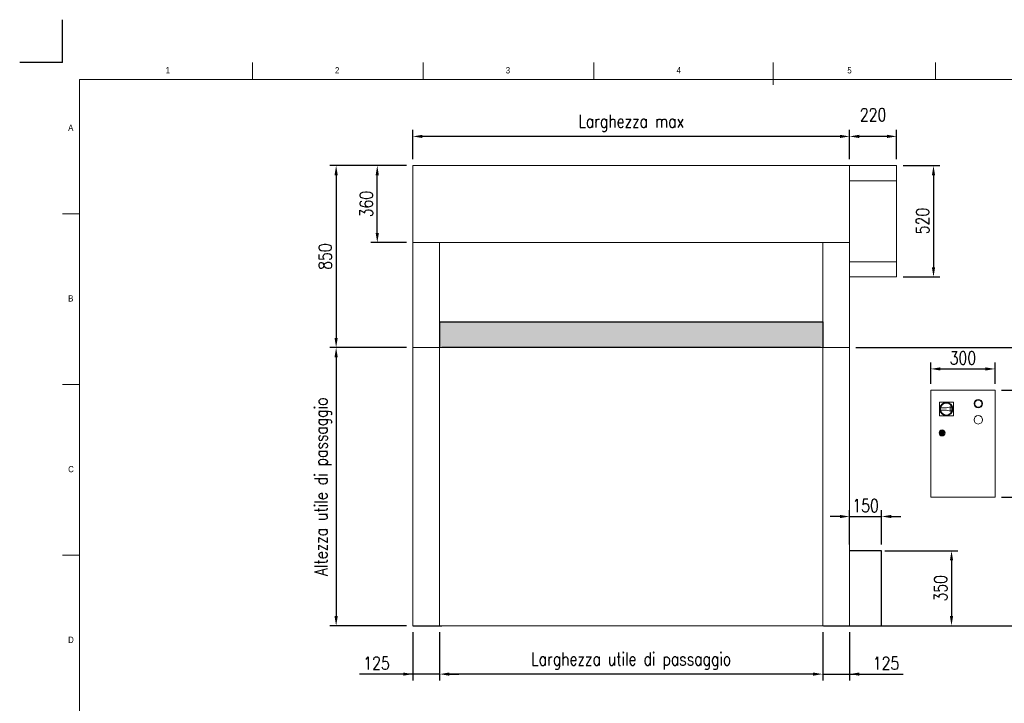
# Model space of a CAD drawing. Header units: millimetres. Extents: x 1545 to 15470, y 764 to 5767.
# Tile 3 of 8: x 1545 to 6141, y 2573 to 5765. Entities that reach past the tile are written whole.
import ezdxf

# ---------------------------------------------------------------- set-up
doc = ezdxf.new("R2010")
doc.units = ezdxf.units.MM
doc.header["$LTSCALE"] = 50
doc.header["$PDSIZE"] = -1
doc.layers.add('FORMAT', color=7, linetype='Continuous')
doc.styles.add('NYIP', font='romans.shx', dxfattribs={"width": 0.8})
doc.styles.add('SLDTEXTSTYLE0', font='Gothic.ttf', dxfattribs={"width": 0.913})
doc.dimstyles.new('STANDARD35', dxfattribs={"dimscale": 35, "dimtxt": 2, "dimasz": 1.5, "dimexe": 1, "dimexo": 1, "dimgap": 0.7, "dimtad": 1, "dimdec": 0, "dimdsep": 46, "dimtxsty": 'NYIP', "dimcen": 0, "dimclrd": 1, "dimclre": 1, "dimclrt": 2, "dimadec": 0, "dimazin": 0, "dimtfac": 1, "dimtdec": 0, "dimtix": 1, "dimtmove": 0, "dimatfit": 3, "dimfxl": 0, "dimtvp": 1, "dimtolj": 1, "dimtzin": 0, "dimarcsym": 0})

# ---------------------------------------------------------------- blocks, each defined once
blk = doc.blocks.new('A$C7C9C4F3F')
at = {"color": 7, "lineweight": 5}
blk.add_line((8295, 11245), (8295, 11504), dxfattribs=at)
at = {"layer": 'FORMAT', "color": 7, "lineweight": 5}
for p, q in [((2216, 11304), (2216, 11504)), ((4209, 11504), (4209, 11304)), ((6202, 11304), (6202, 11504)), ((10188, 11304), (10188, 11504)), ((16199, 11304), (199, 11304)), ((199, 11304), (199, 199)), ((199, 9738), (0, 9738)), ((0, 7745), (199, 7745)), ((0, 5752), (199, 5752))]:
    blk.add_line(p, q, dxfattribs=at)
at = {"color": 7, "lineweight": 5, "char_height": 73.8, "attachment_point": 1, "style": 'SLDTEXTSTYLE0'}
for s, insert in [('1', (1203, 11450)), ('2', (3180, 11450)), ('3', (5173, 11450)), ('4', (7166, 11450)), ('5', (9159, 11450)), ('A', (66, 10780)), ('B', (66, 8787)), ('C', (66, 6794)), ('D', (66, 4801))]:
    blk.add_mtext(s, dxfattribs=dict(at, insert=insert))
blk = doc.blocks.new('*D261')
at = {"color": 7, "lineweight": -2}
for p, q in [((5668.7, 5083.9), (5840.7, 5083.9)), ((5810.7, 5038.9), (5810.7, 4608.9)), ((5668.7, 4563.9), (5840.7, 4563.9))]:
    blk.add_line(p, q, dxfattribs=at)
at = {"color": 7}
for points in [[(5818.2, 5038.9), (5803.2, 5038.9), (5810.7, 5083.9)], [(5803.2, 4608.9), (5818.2, 4608.9), (5810.7, 4563.9)]]:
    blk.add_solid(points, dxfattribs=at)
at = {"layer": 'Defpoints', "color": 0}
for p in [(5638.7, 5083.9), (5638.7, 4563.9), (5810.7, 4563.9)]:
    blk.add_point(p, dxfattribs=at)
at = {"color": 7, "lineweight": 0, "insert": (5759.7, 4824.9), "char_height": 60, "attachment_point": 5, "rotation": 90, "style": 'NYIP'}
blk.add_mtext('\\A1;520', dxfattribs=at)
blk = doc.blocks.new('*D262')
at = {"color": 7, "lineweight": -2}
for p, q in [((5797.9, 4064.9), (5797.9, 4164.1)), ((6097.9, 4064.9), (6097.9, 4164.1)), ((5842.9, 4134.1), (6052.9, 4134.1))]:
    blk.add_line(p, q, dxfattribs=at)
at = {"color": 7}
for points in [[(5842.9, 4141.6), (5842.9, 4126.6), (5797.9, 4134.1)], [(6052.9, 4126.6), (6052.9, 4141.6), (6097.9, 4134.1)]]:
    blk.add_solid(points, dxfattribs=at)
at = {"layer": 'Defpoints', "color": 0}
for p in [(6097.9, 4134.1), (5797.9, 4034.9), (6097.9, 4034.9)]:
    blk.add_point(p, dxfattribs=at)
at = {"color": 7, "lineweight": 0, "insert": (5947.9, 4185.1), "char_height": 60, "attachment_point": 5, "style": 'NYIP'}
blk.add_mtext('\\A1;300', dxfattribs=at)
blk = doc.blocks.new('*D263')
at = {"color": 7, "lineweight": -2}
for p, q in [((6127.9, 4034.9), (6317.9, 4034.9)), ((6287.9, 3989.9), (6287.9, 3579.9)), ((6127.9, 3534.9), (6317.9, 3534.9))]:
    blk.add_line(p, q, dxfattribs=at)
at = {"color": 7}
for points in [[(6295.4, 3989.9), (6280.4, 3989.9), (6287.9, 4034.9)], [(6280.4, 3579.9), (6295.4, 3579.9), (6287.9, 3534.9)]]:
    blk.add_solid(points, dxfattribs=at)
at = {"layer": 'Defpoints', "color": 0}
for p in [(6097.9, 4034.9), (6097.9, 3534.9), (6287.9, 3534.9)]:
    blk.add_point(p, dxfattribs=at)
at = {"color": 7, "lineweight": 0, "insert": (6236.9, 3779.4), "char_height": 60, "attachment_point": 5, "rotation": 90, "style": 'NYIP'}
blk.add_mtext('\\A1;500', dxfattribs=at)
blk = doc.blocks.new('*D264')
at = {"color": 7, "lineweight": -2}
for p, q in [((6127.9, 3534.9), (6317.9, 3534.9)), ((6287.9, 3489.9), (6287.9, 2979.9)), ((5296.8, 2934.9), (6317.9, 2934.9))]:
    blk.add_line(p, q, dxfattribs=at)
at = {"color": 7}
for points in [[(6295.4, 3489.9), (6280.4, 3489.9), (6287.9, 3534.9)], [(6280.4, 2979.9), (6295.4, 2979.9), (6287.9, 2934.9)]]:
    blk.add_solid(points, dxfattribs=at)
at = {"layer": 'Defpoints', "color": 0}
for p in [(6097.9, 3534.9), (5266.8, 2934.9), (6287.9, 2934.9)]:
    blk.add_point(p, dxfattribs=at)
at = {"color": 7, "lineweight": 0, "insert": (6236.9, 3232.1), "char_height": 60, "attachment_point": 5, "rotation": 90, "style": 'NYIP'}
blk.add_mtext('\\A1;≈1500', dxfattribs=at)
blk = doc.blocks.new('*D265')
at = {"color": 7, "lineweight": -2}
for p, q in [((5293.7, 2904.9), (5293.7, 2678.9)), ((5418.7, 2904.9), (5418.7, 2678.9)), ((5248.7, 2708.9), (5203.7, 2708.9)), ((5293.7, 2708.9), (5418.7, 2708.9)), ((5418.7, 2708.9), (5668.6, 2708.9)), ((5463.7, 2708.9), (5508.7, 2708.9))]:
    blk.add_line(p, q, dxfattribs=at)
at = {"color": 7}
for points in [[(5248.7, 2701.4), (5248.7, 2716.4), (5293.7, 2708.9)], [(5463.7, 2716.4), (5463.7, 2701.4), (5418.7, 2708.9)]]:
    blk.add_solid(points, dxfattribs=at)
at = {"layer": 'Defpoints', "color": 0}
for p in [(5293.7, 2934.9), (5418.7, 2934.9), (5418.7, 2708.9)]:
    blk.add_point(p, dxfattribs=at)
at = {"color": 7, "lineweight": 0, "insert": (5589.1, 2759.9), "char_height": 60, "attachment_point": 5, "style": 'NYIP'}
blk.add_mtext('\\A1;125^J', dxfattribs=at)
blk = doc.blocks.new('*D266')
at = {"color": 7, "lineweight": -2}
for p, q in [((3380.1, 2904.9), (3380.1, 2678.9)), ((3505.1, 2904.9), (3505.1, 2678.9)), ((3380.1, 2708.9), (3131.2, 2708.9)), ((3335.1, 2708.9), (3290.1, 2708.9)), ((3505.1, 2708.9), (3380.1, 2708.9)), ((3550.1, 2708.9), (3595.1, 2708.9))]:
    blk.add_line(p, q, dxfattribs=at)
at = {"color": 7}
for points in [[(3335.1, 2701.4), (3335.1, 2716.4), (3380.1, 2708.9)], [(3550.1, 2716.4), (3550.1, 2701.4), (3505.1, 2708.9)]]:
    blk.add_solid(points, dxfattribs=at)
at = {"layer": 'Defpoints', "color": 0}
for p in [(3380.1, 2934.9), (3505.1, 2934.9), (3380.1, 2708.9)]:
    blk.add_point(p, dxfattribs=at)
at = {"color": 7, "lineweight": 0, "insert": (3210.7, 2759.9), "char_height": 60, "attachment_point": 5, "style": 'NYIP'}
blk.add_mtext('\\A1;125', dxfattribs=at)
blk = doc.blocks.new('*D267')
at = {"color": 7, "lineweight": -2}
for p, q in [((3505.1, 2904.9), (3505.1, 2678.9)), ((5293.7, 2904.9), (5293.7, 2678.9)), ((5248.7, 2708.9), (3550.1, 2708.9))]:
    blk.add_line(p, q, dxfattribs=at)
at = {"color": 7}
for points in [[(3550.1, 2716.4), (3550.1, 2701.4), (3505.1, 2708.9)], [(5248.7, 2701.4), (5248.7, 2716.4), (5293.7, 2708.9)]]:
    blk.add_solid(points, dxfattribs=at)
at = {"layer": 'Defpoints', "color": 0}
for p in [(3505.1, 2934.9), (5293.7, 2934.9), (3505.1, 2708.9)]:
    blk.add_point(p, dxfattribs=at)
at = {"color": 7, "lineweight": 0, "insert": (4399.4, 2769.9), "char_height": 60, "attachment_point": 5, "style": 'NYIP'}
blk.add_mtext('\\A1;Larghezza utile di passaggio', dxfattribs=at)
blk = doc.blocks.new('*D269')
at = {"color": 7, "lineweight": -2}
for p, q in [((3350.1, 4233.9), (2992.1, 4233.9)), ((3022.1, 4188.9), (3022.1, 2979.9)), ((3350.1, 2934.9), (2992.1, 2934.9))]:
    blk.add_line(p, q, dxfattribs=at)
at = {"color": 7}
for points in [[(3029.6, 4188.9), (3014.6, 4188.9), (3022.1, 4233.9)], [(3014.6, 2979.9), (3029.6, 2979.9), (3022.1, 2934.9)]]:
    blk.add_solid(points, dxfattribs=at)
at = {"layer": 'Defpoints', "color": 0}
for p in [(3380.1, 4233.9), (3022.1, 2934.9), (3380.1, 2934.9)]:
    blk.add_point(p, dxfattribs=at)
at = {"color": 7, "lineweight": 0, "insert": (2961.1, 3584.4), "char_height": 60, "attachment_point": 5, "rotation": 90, "style": 'NYIP'}
blk.add_mtext('\\A1;Altezza utile di passaggio', dxfattribs=at)
blk = doc.blocks.new('*D270')
at = {"color": 7, "lineweight": -2}
for p, q in [((5418.7, 5113.9), (5418.7, 5250)), ((5638.7, 5113.9), (5638.7, 5250)), ((5593.7, 5220), (5463.7, 5220))]:
    blk.add_line(p, q, dxfattribs=at)
at = {"color": 7}
for points in [[(5463.7, 5227.5), (5463.7, 5212.5), (5418.7, 5220)], [(5593.7, 5212.5), (5593.7, 5227.5), (5638.7, 5220)]]:
    blk.add_solid(points, dxfattribs=at)
at = {"layer": 'Defpoints', "color": 0}
for p in [(5418.7, 5220), (5418.7, 5083.9), (5638.7, 5083.9)]:
    blk.add_point(p, dxfattribs=at)
at = {"color": 7, "lineweight": 0, "insert": (5528.7, 5271), "char_height": 60, "attachment_point": 5, "style": 'NYIP'}
blk.add_mtext('\\A1;220^J^J', dxfattribs=at)
blk = doc.blocks.new('*D271')
at = {"color": 7, "lineweight": -2}
for p, q in [((3380.1, 5113.9), (3380.1, 5250)), ((5418.7, 5113.9), (5418.7, 5250)), ((5373.7, 5220), (3425.1, 5220))]:
    blk.add_line(p, q, dxfattribs=at)
at = {"color": 7}
for points in [[(3425.1, 5227.5), (3425.1, 5212.5), (3380.1, 5220)], [(5373.7, 5212.5), (5373.7, 5227.5), (5418.7, 5220)]]:
    blk.add_solid(points, dxfattribs=at)
at = {"layer": 'Defpoints', "color": 0}
for p in [(3380.1, 5220), (3380.1, 5083.9), (5418.7, 5083.9)]:
    blk.add_point(p, dxfattribs=at)
at = {"color": 7, "lineweight": 0, "insert": (4399.4, 5281), "char_height": 60, "attachment_point": 5, "style": 'NYIP'}
blk.add_mtext('\\A1;Larghezza max', dxfattribs=at)
blk = doc.blocks.new('*D272')
at = {"color": 7, "lineweight": -2}
for p, q in [((3350.1, 5083.9), (2992.1, 5083.9)), ((3022.1, 5038.9), (3022.1, 4278.9)), ((3350.1, 4233.9), (2992.1, 4233.9))]:
    blk.add_line(p, q, dxfattribs=at)
at = {"color": 7}
for points in [[(3029.6, 5038.9), (3014.6, 5038.9), (3022.1, 5083.9)], [(3014.6, 4278.9), (3029.6, 4278.9), (3022.1, 4233.9)]]:
    blk.add_solid(points, dxfattribs=at)
at = {"layer": 'Defpoints', "color": 0}
for p in [(3380.1, 5083.9), (3022.1, 4233.9), (3380.1, 4233.9)]:
    blk.add_point(p, dxfattribs=at)
at = {"color": 7, "lineweight": 0, "insert": (2971.1, 4658.9), "char_height": 60, "attachment_point": 5, "rotation": 90, "style": 'NYIP'}
blk.add_mtext('\\A1;850', dxfattribs=at)
blk = doc.blocks.new('*D273')
at = {"color": 7, "lineweight": -2}
for p, q in [((5418.7, 3314.9), (5418.7, 3474.9)), ((5568.7, 3314.9), (5568.7, 3474.9)), ((5373.7, 3444.9), (5328.7, 3444.9)), ((5418.7, 3444.9), (5568.7, 3444.9)), ((5613.7, 3444.9), (5658.7, 3444.9))]:
    blk.add_line(p, q, dxfattribs=at)
at = {"color": 7}
for points in [[(5373.7, 3437.4), (5373.7, 3452.4), (5418.7, 3444.9)], [(5613.7, 3452.4), (5613.7, 3437.4), (5568.7, 3444.9)]]:
    blk.add_solid(points, dxfattribs=at)
at = {"layer": 'Defpoints', "color": 0}
for p in [(5568.7, 3444.9), (5418.7, 3284.9), (5568.7, 3284.9)]:
    blk.add_point(p, dxfattribs=at)
at = {"color": 7, "lineweight": 0, "insert": (5493.7, 3495.9), "char_height": 60, "attachment_point": 5, "style": 'NYIP'}
blk.add_mtext('\\A1;150', dxfattribs=at)
blk = doc.blocks.new('*D274')
at = {"color": 7, "lineweight": -2}
for p, q in [((5583.5, 3284.9), (5924.8, 3284.9)), ((5894.8, 3239.9), (5894.8, 2979.9)), ((5583.5, 2934.9), (5924.8, 2934.9))]:
    blk.add_line(p, q, dxfattribs=at)
at = {"color": 7}
for points in [[(5902.3, 3239.9), (5887.3, 3239.9), (5894.8, 3284.9)], [(5887.3, 2979.9), (5902.3, 2979.9), (5894.8, 2934.9)]]:
    blk.add_solid(points, dxfattribs=at)
at = {"layer": 'Defpoints', "color": 0}
for p in [(5553.5, 3284.9), (5553.5, 2934.9), (5894.8, 2934.9)]:
    blk.add_point(p, dxfattribs=at)
at = {"color": 7, "lineweight": 0, "insert": (5843.8, 3109.9), "char_height": 60, "attachment_point": 5, "rotation": 90, "style": 'NYIP'}
blk.add_mtext('\\A1;350', dxfattribs=at)
blk = doc.blocks.new('*D304')
at = {"color": 7, "lineweight": -2}
for p, q in [((3350.1, 5083.9), (3184.1, 5083.9)), ((3214.1, 4768.9), (3214.1, 5038.9)), ((3350.1, 4723.9), (3184.1, 4723.9))]:
    blk.add_line(p, q, dxfattribs=at)
at = {"color": 7}
for points in [[(3221.6, 5038.9), (3206.6, 5038.9), (3214.1, 5083.9)], [(3206.6, 4768.9), (3221.6, 4768.9), (3214.1, 4723.9)]]:
    blk.add_solid(points, dxfattribs=at)
at = {"layer": 'Defpoints', "color": 0}
for p in [(3214.1, 5083.9), (3380.1, 5083.9), (3380.1, 4723.9)]:
    blk.add_point(p, dxfattribs=at)
at = {"color": 7, "lineweight": 0, "insert": (3163.1, 4903.9), "char_height": 60, "attachment_point": 5, "rotation": 90, "style": 'NYIP'}
blk.add_mtext('\\A1;360', dxfattribs=at)

msp = doc.modelspace()

# ---------------------------------------------------------------- hatches: boundary and pattern name
at = {"true_color": 0x10733a}
h = msp.add_hatch(color=116, dxfattribs=at)
h.set_gradient(color2=(0, 0, 0), one_color=1)
h.paths.add_polyline_path([(5293.7, 4233.9), (5293.7, 4353.9), (3505.1, 4353.9), (3505.1, 4233.9), (3515.1, 4233.9), (5283.7, 4233.9)])

# ---------------------------------------------------------------- linework, layer by layer
at = {"color": 2}
for q in [(1744.9, 5765), (1544.9, 5565)]:
    msp.add_line((1744.9, 5565), q, dxfattribs=at)
at = {"color": 7, "linetype": 'Continuous', "lineweight": 5}
for p, q in [((5418.7, 5083.9), (3380.1, 5083.9)), ((3380.1, 5008.4), (3380.1, 5083.9)), ((5638.7, 5083.9), (5409.5, 5083.9)), ((5418.7, 5008.4), (5418.7, 5083.9)), ((5638.7, 4563.9), (5638.7, 5083.9)), ((5638.7, 5012.9), (5418.7, 5012.9)), ((3380.1, 4804.9), (3380.1, 5008.4)), ((5418.7, 4804.4), (5418.7, 5008.4)), ((3380.1, 4733.9), (3380.1, 4804.9)), ((5418.7, 4733.4), (5418.7, 4804.4)), ((3380.1, 2934.9), (3380.1, 4733.9)), ((5418.7, 4723.9), (3380.1, 4723.9)), ((3505.1, 2934.9), (3505.1, 4723.9)), ((5293.7, 4723.9), (5293.7, 2934.9)), ((5418.7, 4733.4), (5418.7, 2934.9)), ((5638.7, 4634.9), (5418.7, 4634.9)), ((5638.7, 4563.9), (5418.7, 4563.9)), ((5418.7, 4233.9), (3380.1, 4233.9)), ((5797.9, 3534.9), (5797.9, 4034.9)), ((5797.9, 4034.9), (6097.9, 4034.9)), ((6097.9, 3534.9), (6097.9, 4034.9)), ((5838.4, 3914.4), (5838.4, 3979.4)), ((5838.4, 3979.4), (5903.4, 3979.4)), ((5843.6, 3952.9), (5870.9, 3952.9)), ((5870.9, 3952.9), (5896.7, 3957.9)), ((5888.9, 3954.3), (5895.4, 3955.6)), ((5888.9, 3939.5), (5888.9, 3954.3)), ((5888.9, 3939.5), (5888.9, 3954.3)), ((5903.4, 3979.4), (5903.4, 3914.4)), ((5903.4, 3914.4), (5838.4, 3914.4)), ((5870.9, 3940.9), (5843.6, 3940.9)), ((5896.7, 3935.9), (5870.9, 3940.9)), ((5895.4, 3938.1), (5888.9, 3939.5)), ((5843.2, 3836.9), (5846.2, 3836.9)), ((5846.2, 3832.9), (5843.2, 3832.9)), ((5855.7, 3836.9), (5858.7, 3836.9)), ((5858.7, 3832.9), (5855.7, 3832.9)), ((5797.9, 3534.9), (6097.9, 3534.9)), ((5418.7, 3033.9), (5418.7, 2934.9)), ((5383.7, 2934.9), (5283.7, 2934.9)), ((5418.7, 2934.9), (5383.7, 2934.9))]:
    msp.add_line(p, q, dxfattribs=at)
for p, q in [((3505.1, 4353.9), (5293.7, 4353.9)), ((3505.1, 4353.9), (3505.1, 4248.2)), ((3505.1, 4353.9), (3505.1, 4233.9)), ((5293.7, 4353.9), (5293.7, 4233.9)), ((5283.7, 4233.9), (3515.1, 4233.9)), ((5448.7, 4233.9), (7995, 4233.9)), ((5568.7, 3284.9), (5418.7, 3284.9)), ((5568.7, 2934.9), (5568.7, 3284.9)), ((3380.1, 2934.9), (3515.1, 2934.9)), ((5418.7, 2934.9), (6268.2, 2934.9)), ((5418.7, 2934.9), (5568.7, 2934.9))]:
    msp.add_line(p, q)
at = {"lineweight": 5}
msp.add_line((5293.7, 2934.9), (3515.1, 2934.9), dxfattribs=at)
at = {"color": 7, "linetype": 'Continuous', "lineweight": 15}
for centre, radius in [((5870.9, 3946.9), 31), ((5870.9, 3946.9), 28), ((6019.9, 3971.9), 20), ((6019.9, 3971.9), 17), ((6019.9, 3896.9), 20), ((5850.9, 3834.9), 14), ((5850.9, 3834.9), 12), ((5850.9, 3834.9), 8), ((5850.9, 3834.9), 2)]:
    msp.add_circle(centre, radius, dxfattribs=at)
for centre, radius, start, end in [((5870.9, 3946.9), 28, 167.6264, 192.3736), ((5870.9, 3946.9), 26, 340.4063, 19.5937), ((5870.9, 3946.9), 28, 336.8676, 23.1324), ((5850.9, 3834.9), 8, 14.4775, 165.5225), ((5850.9, 3834.9), 8, 194.4775, 345.5225), ((5850.9, 3834.9), 5.15, 22.8511, 157.1489), ((5850.9, 3834.9), 5.15, 202.8511, 337.1489)]:
    msp.add_arc(centre, radius, start, end, dxfattribs=at)

# ---------------------------------------------------------------- block references
at = {"xscale": 0.4, "yscale": 0.4, "zscale": 0.4}
msp.add_blockref('A$C7C9C4F3F', (1744.9, 963.5), dxfattribs=at)

# ---------------------------------------------------------------- dimensions: what is measured, and where the dimension line sits
at = {"color": 7, "lineweight": 0}
for base, p1, p2, angle, text, picture, middle in [((3380.1, 5220), (5418.7, 5083.9), (3380.1, 5083.9), 180, 'Larghezza max', '*D271', (4399.4, 5281)), ((5418.7, 5220), (5638.7, 5083.9), (5418.7, 5083.9), 180, '220^J^J', '*D270', (5528.7, 5271)), ((3022.1, 2934.9), (3380.1, 4233.9), (3380.1, 2934.9), 90, 'Altezza utile di passaggio', '*D269', (2961.1, 3584.4)), ((3505.1, 2708.9), (5293.7, 2934.9), (3505.1, 2934.9), 180, 'Larghezza utile di passaggio', '*D267', (4399.4, 2769.9))]:
    dim = msp.add_linear_dim(base=base, p1=p1, p2=p2, angle=angle, text=text, dimstyle='STANDARD35', override={"dimscale": 30, "dimclrd": 7, "dimclre": 7, "dimclrt": 7}, dxfattribs=at)
    dim.commit()
    dim.dimension.update_dxf_attribs({"geometry": picture, "text_midpoint": middle})
for base, p1, p2, angle, picture, middle in [((3022.1, 4233.9), (3380.1, 5083.9), (3380.1, 4233.9), 90, '*D272', (2971.1, 4658.9)), ((3214.1, 5083.9), (3380.1, 4723.9), (3380.1, 5083.9), 90, '*D304', (3163.1, 4903.9)), ((6097.9, 4134.1), (5797.9, 4034.9), (6097.9, 4034.9), 180, '*D262', (5947.9, 4185.1)), ((5894.8, 2934.9), (5553.5, 3284.9), (5553.5, 2934.9), 90, '*D274', (5843.8, 3109.9))]:
    dim = msp.add_linear_dim(base=base, p1=p1, p2=p2, angle=angle, dimstyle='STANDARD35', override={"dimscale": 30, "dimclrd": 7, "dimclre": 7, "dimclrt": 7}, dxfattribs=at)
    dim.commit()
    dim.dimension.update_dxf_attribs({"geometry": picture, "text_midpoint": middle})
for base, p1, p2, angle, picture, middle in [((5810.7, 4563.9), (5638.7, 5083.9), (5638.7, 4563.9), 90, '*D261', (5810.7, 4824.9)), ((6287.9, 3534.9), (6097.9, 4034.9), (6097.9, 3534.9), 90, '*D263', (6287.9, 3779.4)), ((3380.1, 2708.9), (3505.1, 2934.9), (3380.1, 2934.9), 180, '*D266', (3210.7, 2708.9))]:
    dim = msp.add_linear_dim(base=base, p1=p1, p2=p2, angle=angle, dimstyle='STANDARD35', override={"dimscale": 30, "dimclrd": 7, "dimclre": 7, "dimclrt": 7}, dxfattribs=at)
    dim.commit()
    dim.dimension.update_dxf_attribs({"geometry": picture, "text_midpoint": middle, "dimtype": 160})
for base, p1, p2, angle, text, picture, middle in [((6287.9, 2934.9), (6097.9, 3534.9), (5266.8, 2934.9), 90, '≈1500', '*D264', (6287.9, 3232.1)), ((5418.7, 2708.9), (5293.7, 2934.9), (5418.7, 2934.9), 180, '125^J', '*D265', (5589.1, 2708.9))]:
    dim = msp.add_linear_dim(base=base, p1=p1, p2=p2, angle=angle, text=text, dimstyle='STANDARD35', override={"dimscale": 30, "dimclrd": 7, "dimclre": 7, "dimclrt": 7}, dxfattribs=at)
    dim.commit()
    dim.dimension.update_dxf_attribs({"geometry": picture, "text_midpoint": middle, "dimtype": 160})
dim = msp.add_linear_dim(base=(5568.7, 3444.9), p1=(5418.7, 3284.9), p2=(5568.7, 3284.9), dimstyle='STANDARD35', override={"dimscale": 30, "dimclrd": 7, "dimclre": 7, "dimclrt": 7}, dxfattribs=at)
dim.commit()
dim.dimension.update_dxf_attribs({"geometry": '*D273', "text_midpoint": (5493.7, 3495.9)})

doc.saveas('drawing.dxf')
